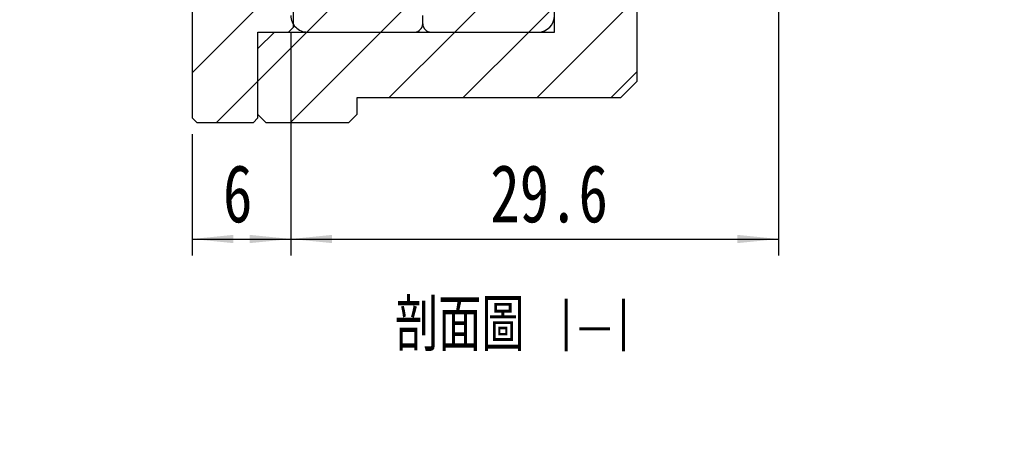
# Model space of a CAD drawing. Header units: millimetres. Extents: x 5 to 293, y 63 to 193.
# Tile 5 of 5: x 230 to 289, y 65 to 91. Entities that reach past the tile are written whole.
import ezdxf

# ---------------------------------------------------------------- set-up
doc = ezdxf.new("R2010")
doc.units = ezdxf.units.MM
doc.layers.add('FORMAT', color=7, linetype='Continuous')
doc.styles.add('SLDTEXTSTYLE0', font='TXT', dxfattribs={"width": 0.75})
doc.styles.add('SLDTEXTSTYLE2', font='TXT', dxfattribs={"width": 0.75, "bigfont": 'bigfont'})
doc.dimstyles.new('SLDDIMSTYLE0', dxfattribs={"dimtxt": 3.5, "dimasz": 2.5, "dimexe": 0, "dimexo": 0.0625, "dimgap": 0.875, "dimtad": 1, "dimdec": 1, "dimrnd": 1e-09, "dimzin": 12, "dimdsep": 46, "dimtxsty": 'SLDTEXTSTYLE0', "dimsah": 1, "dimcen": 0.09, "dimadec": 0, "dimazin": 3, "dimtfac": 1, "dimtdec": 1, "dimtofl": 0, "dimtmove": 0, "dimatfit": 3, "dimfxl": 0, "dimfrac": 2, "dimtolj": 1, "dimtzin": 12, "dimarcsym": 0})
doc.dimstyles.new('SLDDIMSTYLE1', dxfattribs={"dimtxt": 3.5, "dimasz": 2.5, "dimexe": 0, "dimexo": 0.0625, "dimgap": 0.875, "dimtad": 1, "dimrnd": 1e-09, "dimzin": 12, "dimdsep": 46, "dimtxsty": 'SLDTEXTSTYLE0', "dimsah": 1, "dimcen": 0.09, "dimadec": 0, "dimazin": 3, "dimtfac": 1, "dimtofl": 0, "dimtmove": 0, "dimatfit": 3, "dimfxl": 0, "dimfrac": 2, "dimtolj": 1, "dimtzin": 12, "dimarcsym": 0})
pattern_1 = [(45, (0, 0), (-2.245064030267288, 2.245064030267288), [])]

# ---------------------------------------------------------------- blocks, each defined once
blk = doc.blocks.new('_D_18')
at = {"layer": 'FORMAT', "color": 7}
for p, q in [((275.6441761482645, 91.76114236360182), (275.6441761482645, 76.3018344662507)), ((246.0441761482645, 89.8611423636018), (246.0441761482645, 76.30183446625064)), ((246.0441761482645, 77.30183446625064), (275.6441761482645, 77.3018344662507))]:
    blk.add_line(p, q, dxfattribs=at)
for points in [[(246.0441761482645, 77.30183446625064), (248.5441761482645, 77.05183446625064), (248.5441761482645, 77.55183446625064)], [(275.6441761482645, 77.3018344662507), (273.1441761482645, 77.5518344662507), (273.1441761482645, 77.0518344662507)]]:
    blk.add_solid(points, dxfattribs=at)
at = {"layer": 'FORMAT', "color": 7, "insert": (258.1444816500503, 81.81357138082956), "char_height": 3.5, "attachment_point": 1, "style": 'SLDTEXTSTYLE0'}
blk.add_mtext('29.6', dxfattribs=at)
blk = doc.blocks.new('_D_19')
at = {"layer": 'FORMAT', "color": 7}
for p, q in [((246.0441761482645, 89.8611423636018), (246.0441761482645, 76.30183446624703)), ((240.0441761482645, 83.66114236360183), (240.0441761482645, 76.30183446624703)), ((240.0441761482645, 77.30183446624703), (246.0441761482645, 77.30183446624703))]:
    blk.add_line(p, q, dxfattribs=at)
for points in [[(240.0441761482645, 77.30183446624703), (242.5441761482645, 77.05183446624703), (242.5441761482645, 77.55183446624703)], [(246.0441761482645, 77.30183446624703), (243.5441761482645, 77.55183446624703), (243.5441761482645, 77.05183446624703)]]:
    blk.add_solid(points, dxfattribs=at)
at = {"layer": 'FORMAT', "color": 7, "insert": (241.9205026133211, 81.81357138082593), "char_height": 3.5, "attachment_point": 1, "style": 'SLDTEXTSTYLE0'}
blk.add_mtext('6', dxfattribs=at)

msp = doc.modelspace()

# ---------------------------------------------------------------- hatches: boundary and pattern name
at = {"layer": 'FORMAT', "linetype": 'Continuous', "lineweight": 18}
h = msp.add_hatch(dxfattribs=at)
h.set_pattern_fill('ANSI31', color=256, style=0)
h.set_pattern_definition(pattern_1)
h.paths.add_polyline_path([(243.7441761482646, 84.36114236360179), (244.0441761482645, 84.66114236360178), (244.0441761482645, 89.8611423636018), (245.8941761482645, 89.8611423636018), (246.1941761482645, 90.16114236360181), (246.1941761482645, 91.86114236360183), (245.6941761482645, 92.36114236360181), (244.1941761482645, 92.36114236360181), (244.1941761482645, 91.86114236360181), (240.5441761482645, 91.86114236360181), (240.0441761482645, 91.3611423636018), (240.0441761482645, 84.66114236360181), (240.3441761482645, 84.3611423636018)], flags=0)
h = msp.add_hatch(dxfattribs=at)
h.set_pattern_fill('ANSI31', color=256, style=0)
h.set_pattern_definition(pattern_1)
h.paths.add_polyline_path([(243.7441761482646, 84.36114236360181), (244.0441761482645, 84.66114236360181), (244.0441761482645, 89.86114236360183), (245.8941761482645, 89.86114236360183), (246.1941761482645, 90.16114236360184), (246.1941761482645, 91.86114236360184), (245.6941761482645, 92.36114236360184), (244.1941761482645, 92.36114236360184), (244.1941761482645, 91.86114236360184), (240.5441761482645, 91.86114236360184), (240.0441761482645, 91.36114236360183), (240.0441761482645, 84.66114236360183), (240.3441761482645, 84.36114236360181)], flags=0)
h = msp.add_hatch(dxfattribs=at)
h.set_pattern_fill('ANSI31', color=256, style=0)
h.set_pattern_definition(pattern_1)
h.paths.add_polyline_path([(245.0441761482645, 89.8611423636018), (244.0441761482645, 88.86114236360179), (244.0441761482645, 84.86114236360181), (244.5441761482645, 84.3611423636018), (249.5441761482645, 84.3611423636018), (250.0441761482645, 84.8611423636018), (250.0441761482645, 85.8611423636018), (266.0441761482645, 85.8611423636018), (267.0441761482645, 86.86114236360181), (267.0441761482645, 91.36114236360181), (266.5441761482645, 91.86114236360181), (263.0441761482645, 91.86114236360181), (263.0441761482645, 92.36114236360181), (262.0441761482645, 92.36114236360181), (262.0441761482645, 89.8611423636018)], flags=0)
h = msp.add_hatch(dxfattribs=at)
h.set_pattern_fill('ANSI31', color=256, style=0)
h.set_pattern_definition(pattern_1)
edge = h.paths.add_edge_path(flags=0)
edge.add_line((247.0441761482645, 89.8611423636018), (253.5441761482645, 89.8611423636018))
edge.add_arc((253.5441761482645, 90.3611423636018), 0.4999999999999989, 270.0000000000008, 360.0000000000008)
edge.add_line((254.0441761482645, 90.3611423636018), (254.0441761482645, 90.8611423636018))
edge.add_arc((253.5441761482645, 90.8611423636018), 0.5000000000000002, 0, 90)
edge.add_line((253.5441761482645, 91.36114236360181), (252.0441761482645, 91.36114236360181))
edge.add_line((252.0441761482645, 91.36114236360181), (250.4160623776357, 91.50358386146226))
edge.add_arc((250.3986312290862, 91.30434492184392), 0.2000000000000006, 85.00000000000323, 97.89274711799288)
edge.add_arc((250.0441761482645, 93.86114236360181), 2.38125, 215.5289196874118, 277.89274711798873, ccw=False)
edge.add_arc((247.94349731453, 92.36114236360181), 0.1999999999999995, 35.52891968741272, 90)
edge.add_line((247.94349731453, 92.5611423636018), (246.5441761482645, 92.5611423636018))
edge.add_arc((246.5441761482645, 92.0611423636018), 0.5000000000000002, 90, 180)
edge.add_line((246.0441761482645, 92.0611423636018), (246.0441761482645, 90.8611423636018))
edge.add_arc((247.0441761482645, 90.8611423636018), 0.9999999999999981, 180, 270.0000000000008)
h = msp.add_hatch(dxfattribs=at)
h.set_pattern_fill('ANSI31', color=256, style=0)
h.set_pattern_definition(pattern_1)
edge = h.paths.add_edge_path(flags=0)
edge.add_line((254.0441761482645, 90.8611423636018), (254.0441761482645, 90.3611423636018))
edge.add_arc((254.5441761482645, 90.3611423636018), 0.4999999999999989, 180, 270.0000000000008)
edge.add_line((254.5441761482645, 89.8611423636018), (261.0441761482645, 89.8611423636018))
edge.add_arc((261.0441761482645, 90.8611423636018), 0.9999999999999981, 270.0000000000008, 360.0000000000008)
edge.add_line((262.0441761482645, 90.8611423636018), (262.0441761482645, 92.0611423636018))
edge.add_arc((261.5441761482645, 92.0611423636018), 0.5000000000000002, 0, 90)
edge.add_line((261.5441761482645, 92.5611423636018), (260.1448549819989, 92.5611423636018))
edge.add_arc((260.1448549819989, 92.36114236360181), 0.1999999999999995, 90, 144.4710803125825)
edge.add_arc((258.0441761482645, 93.86114236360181), 2.38125, 262.10725288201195, 324.47108031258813, ccw=False)
edge.add_arc((257.6897210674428, 91.30434492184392), 0.2000000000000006, 82.10725288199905, 95.00000000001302)
edge.add_line((257.6722899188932, 91.50358386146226), (256.0441761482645, 91.36114236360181))
edge.add_line((256.0441761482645, 91.36114236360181), (254.5441761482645, 91.36114236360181))
edge.add_arc((254.5441761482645, 90.8611423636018), 0.5000000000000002, 90, 180)

# ---------------------------------------------------------------- linework, layer by layer
at = {"color": 7, "linetype": 'Continuous', "lineweight": 25}
for p, q in [((262.0441761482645, 89.8611423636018), (262.0441761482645, 92.36114236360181)), ((246.1941761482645, 90.16114236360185), (246.1941761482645, 91.86114236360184)), ((240.0441761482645, 91.36114236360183), (240.0441761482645, 84.66114236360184)), ((254.0441761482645, 90.3611423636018), (254.0441761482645, 90.8611423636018)), ((267.0441761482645, 91.36114236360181), (267.0441761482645, 86.86114236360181)), ((244.0441761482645, 89.86114236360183), (245.8941761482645, 89.86114236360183)), ((244.0441761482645, 84.66114236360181), (244.0441761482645, 89.86114236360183)), ((244.0441761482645, 88.86114236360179), (245.0441761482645, 89.8611423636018)), ((245.0441761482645, 89.8611423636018), (262.0441761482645, 89.8611423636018)), ((246.1941761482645, 90.16114236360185), (245.8941761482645, 89.86114236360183)), ((247.0441761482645, 89.8611423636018), (253.5441761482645, 89.8611423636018)), ((254.5441761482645, 89.8611423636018), (261.0441761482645, 89.8611423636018)), ((244.0441761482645, 84.86114236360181), (244.0441761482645, 88.86114236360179)), ((267.0441761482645, 86.86114236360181), (266.0441761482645, 85.8611423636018)), ((266.0441761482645, 85.8611423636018), (250.0441761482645, 85.8611423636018)), ((250.0441761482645, 85.8611423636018), (250.0441761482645, 84.86114236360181)), ((240.3441761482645, 84.36114236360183), (240.0441761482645, 84.66114236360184)), ((243.7441761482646, 84.36114236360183), (240.3441761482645, 84.36114236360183)), ((244.0441761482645, 84.66114236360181), (243.7441761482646, 84.36114236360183)), ((244.5441761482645, 84.36114236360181), (244.0441761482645, 84.86114236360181)), ((249.5441761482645, 84.36114236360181), (244.5441761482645, 84.36114236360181)), ((250.0441761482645, 84.86114236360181), (249.5441761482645, 84.36114236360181))]:
    msp.add_line(p, q, dxfattribs=at)
for centre, radius, start, end in [((247.0441761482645, 90.8611423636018), 1, 180, 270.0000000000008), ((261.0441761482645, 90.8611423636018), 1, 270.0000000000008, 0), ((253.5441761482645, 90.3611423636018), 0.5, 270.0000000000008, 0), ((254.5441761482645, 90.3611423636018), 0.5, 179.9999999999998, 270.0000000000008)]:
    msp.add_arc(centre, radius, start, end, dxfattribs=at)

# ---------------------------------------------------------------- texts
at = {"layer": 'FORMAT', "insert": (259.4984406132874, 73.67473011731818), "char_height": 3.175, "attachment_point": 2, "style": 'SLDTEXTSTYLE2'}
msp.add_mtext('\\M+19655\\M+196CA\\M+19AA4 I-I', dxfattribs=at)

# ---------------------------------------------------------------- dimensions: what is measured, and where the dimension line sits
at = {"layer": 'FORMAT', "color": 7}
dim = msp.add_linear_dim(base=(275.6441761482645, 77.30183446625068), p1=(246.0441761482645, 90.8611423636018), p2=(275.6441761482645, 92.76114236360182), angle=8.252249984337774e-14, dimstyle='SLDDIMSTYLE0', dxfattribs=at)
dim.commit()
dim.dimension.update_dxf_attribs({"geometry": '_D_18', "text_midpoint": (262.6701761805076, 77.30183446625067), "dimtype": 160})
dim = msp.add_linear_dim(base=(246.0441761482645, 77.30183446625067), p1=(240.0441761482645, 84.66114236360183), p2=(246.0441761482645, 90.8611423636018), dimstyle='SLDDIMSTYLE1', dxfattribs=at)
dim.commit()
dim.dimension.update_dxf_attribs({"geometry": '_D_19', "text_midpoint": (243.2135582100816, 77.30183446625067), "dimtype": 160})

doc.saveas('drawing.dxf')
